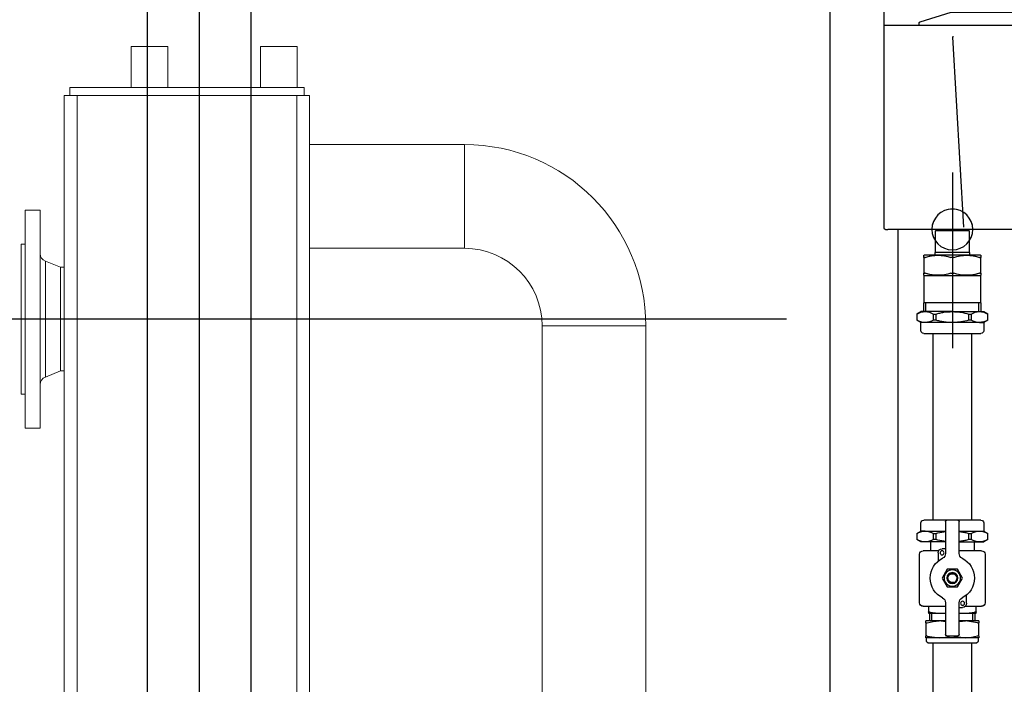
# Model space of a CAD drawing. Extents: x -156717 to 425753, y -51191 to 363295.
# Tile 65 of 256: x 68260 to 68982, y 113824 to 114312. Entities that reach past the tile are written whole.
import ezdxf
from ezdxf.enums import TextEntityAlignment as Align
from ezdxf.lldxf.tags import DXFTag

# ---------------------------------------------------------------- set-up
doc = ezdxf.new("R2010")
doc.units = 0
doc.header["$LTSCALE"] = 50
doc.layers.get('0').update_dxf_attribs({"linetype": 'CONTINUOUS'})
doc.layers.get('Defpoints').update_dxf_attribs({"linetype": 'CONTINUOUS'})
for name, color, linetype in [('110599', 7, 'CONTINUOUS'), ('110607', 7, 'CONTINUOUS'), ('110623', 7, 'CONTINUOUS'), ('110625', 7, 'CONTINUOUS'), ('112644', 7, 'CONTINUOUS'), ('112731', 7, 'CONTINUOUS'), ('112732', 7, 'CONTINUOUS'), ('Centermarks for blocks', 1, 'HIDDEN2'), ('WL541---_D', 111, 'CONTINUOUS'), ('WL541---_HARTLIJN', 8, 'CONTINUOUS'), ('WL561---_CV-D', 2, 'CONTINUOUS')]:
    doc.layers.add(name, color=color, linetype=linetype)
doc.styles.add('BURO-025', font='ARIAL.TTF', dxfattribs={"height": 125})
doc.styles.get("Standard").update_dxf_attribs({"font": 'ARIAL.TTF'})
tags = doc.linetypes.add('CENTER2', pattern=[28.575, 19.05, -3.175, 3.175, -3.175]).pattern_tags.tags
tags[10:11] = [DXFTag(74, 4), DXFTag(75, 0), DXFTag(340, '0'), DXFTag(46, 1.0), DXFTag(50, 0.0), DXFTag(44, 0.0), DXFTag(45, 0.0)]
tags[8:9] = [DXFTag(74, 4), DXFTag(75, 0), DXFTag(340, '0'), DXFTag(46, 1.0), DXFTag(50, 0.0), DXFTag(44, 0.0), DXFTag(45, 0.0)]
tags[6:7] = [DXFTag(74, 4), DXFTag(75, 0), DXFTag(340, '0'), DXFTag(46, 1.0), DXFTag(50, 0.0), DXFTag(44, 0.0), DXFTag(45, 0.0)]
tags[4:5] = [DXFTag(74, 4), DXFTag(75, 0), DXFTag(340, '0'), DXFTag(46, 1.0), DXFTag(50, 0.0), DXFTag(44, 0.0), DXFTag(45, 0.0)]
tags = doc.linetypes.add('HIDDEN2', pattern=[0.1875, 0.125, -0.0625]).pattern_tags.tags
tags[6:7] = [DXFTag(74, 4), DXFTag(75, 0), DXFTag(340, '0'), DXFTag(46, 1.0), DXFTag(50, 0.0), DXFTag(44, 0.0), DXFTag(45, 0.0)]
tags[4:5] = [DXFTag(74, 4), DXFTag(75, 0), DXFTag(340, '0'), DXFTag(46, 1.0), DXFTag(50, 0.0), DXFTag(44, 0.0), DXFTag(45, 0.0)]
doc.dimstyles.new('ISO-25', dxfattribs={"dimtxt": 2.5, "dimasz": 2.5, "dimexe": 1.25, "dimexo": 0.625, "dimtad": 1, "dimtih": 1, "dimdec": 4, "dimdsep": 46, "dimtxsty": 'Standard', "dimcen": 2.5, "dimadec": 0, "dimazin": 0, "dimtfac": 1, "dimtdec": 4, "dimtmove": 0, "dimatfit": 3, "dimfxl": 0, "dimtvp": 1, "dimtolj": 1, "dimtzin": 0, "dimarcsym": 0})

# ---------------------------------------------------------------- blocks, each defined once
blk = doc.blocks.new('*D772')
at = {"layer": 'Defpoints', "color": 0, "transparency": 16777216}
for p in [(68853.66, 114091.98), (67483.2, 113331.98), (68853.66, 113331.98)]:
    blk.add_point(p, dxfattribs=at)
at = {"layer": 'WL561---_CV-D', "color": 0, "lineweight": -2, "transparency": 16777216}
for p, q in [((68822.41, 114091.98), (67420.7, 114091.98)), ((67483.2, 114041.98), (67483.2, 113768.76)), ((67483.2, 113381.98), (67483.2, 113655.2)), ((68822.41, 113331.98), (67420.7, 113331.98))]:
    blk.add_line(p, q, dxfattribs=at)
at = {"layer": 'WL561---_CV-D', "color": 0, "transparency": 16777216}
for points in [[(67474.87, 114041.98), (67491.53, 114041.98), (67483.2, 114091.98)], [(67474.87, 113381.98), (67491.53, 113381.98), (67483.2, 113331.98)]]:
    blk.add_solid(points, dxfattribs=at)
at = {"layer": 'WL561---_CV-D', "color": 0, "transparency": 16777216, "insert": (67483.2, 113711.98), "char_height": 50, "attachment_point": 5}
blk.add_mtext('\\A1;760', dxfattribs=at)
blk = doc.blocks.new('FRAME FRONT DN65 3X')
at = {"linetype": 'Continuous'}
for p, q in [((1614, 1490), (1614, 0)), ((1564, 825.81), (1564, 413.05))]:
    blk.add_line(p, q, dxfattribs=at)
blk = doc.blocks.new('QUINTA PRO FRONT')
at = {"linetype": 'Continuous'}
for p, q in [((-250.03, -677.11), (-249.99, 71.01)), ((-248.99, 72.01), (248.99, 72.01)), ((-241.67, 70.77), (-241.67, 70.74)), ((241.65, 70.74), (241.65, 70.77)), ((-223.93, -525.81), (-201.22, -518.86)), ((201.22, -518.86), (223.93, -525.81)), ((-224.27, -526.26), (-224.27, -527.83)), ((-223.94, -525.81), (-223.93, -525.81)), ((223.93, -525.81), (223.94, -525.81)), ((224.27, -527.83), (224.27, -526.26)), ((250, -528.22), (-250.03, -528.22)), ((-199.64, -536.94), (-199.64, -536.99)), ((-191.72, -676.41), (-199.64, -536.99)), ((191.66, -676.41), (199.58, -536.99)), ((199.58, -536.99), (199.58, -536.94)), ((-249.03, -678.11), (-248.5, -678.11)), ((-248.5, -678.11), (-247.43, -677.98)), ((-247.43, -677.98), (247.41, -677.98)), ((248.47, -678.11), (247.41, -677.98)), ((249, -678.11), (248.47, -678.11))]:
    blk.add_line(p, q, dxfattribs=at)
for centre, radius, start, end in [((-192897.88, -13537.4), 193136.22, 3.8653, 4.0403392), ((188890.73, -13258.62), 189119.4, 175.9583744, 176.1371315), ((-223.82, -526.25), 0.451, 106.88127, 181.56174), ((-196.84, -537.27), 2.82, 157.85259, 173.2356), ((196.78, -537.27), 2.82, 6.76452, 22.14735)]:
    blk.add_arc(centre, radius, start, end, dxfattribs=at)
for centre, major_axis, ratio, start_param, end_param in [((-0.06, -498.07), (1204.49, 0), 0.017458, 4.544877, 4.879999), ((-249.03, -677.11), (0.707, 0.707), 0.999695, 2.356337, 3.926849), ((249, -677.11), (-0.707, 0.707), 0.999695, 2.356336, 3.926848)]:
    blk.add_ellipse(centre, major_axis=major_axis, ratio=ratio, start_param=start_param, end_param=end_param, dxfattribs=at)
for points, knots in [([(-249.99, 71.01), (-249.99, 71.14), (-249.97, 71.27), (-249.87, 71.51), (-249.79, 71.62), (-249.52, 71.9), (-249.26, 72.01), (-248.99, 72.01)], [0, 0, 0, 0, 0.25, 0.25, 0.5, 0.5, 1, 1, 1, 1]), ([(-241.67, 70.77), (-241.66, 70.89), (-241.65, 71.01), (-241.62, 71.24), (-241.59, 71.34), (-241.53, 71.51), (-241.5, 71.58), (-241.43, 71.67), (-241.39, 71.69), (-241.35, 71.7)], [0, 0, 0, 0, 0.25, 0.25, 0.5, 0.5, 0.75, 0.75, 1, 1, 1, 1]), ([(241.65, 70.77), (241.64, 70.89), (241.63, 71.01), (241.6, 71.24), (241.57, 71.34), (241.51, 71.51), (241.48, 71.58), (241.41, 71.67), (241.37, 71.69), (241.33, 71.7)], [0, 0, 0, 0, 0.25, 0.25, 0.5, 0.5, 0.75, 0.75, 1, 1, 1, 1]), ([(248.99, 72.01), (249.13, 72.01), (249.25, 71.98), (249.5, 71.88), (249.61, 71.81), (249.88, 71.53), (249.99, 71.27), (249.99, 71.01)], [0, 0, 0, 0, 0.25, 0.25, 0.5, 0.5, 1, 1, 1, 1]), ([(224.27, -526.26), (224.27, -526.24), (224.27, -526.17), (224.23, -526.04), (224.12, -525.9), (224.01, -525.83), (223.94, -525.81), (223.94, -525.81)], [0, 0, 0, 0, 0.089373, 0.372565, 0.653044, 0.961748, 1, 1, 1, 1])]:
    blk.add_open_spline(points, degree=3, knots=knots, dxfattribs=at)
blk.add_open_spline([(250, -677.11), (250, -2.03), (250, 33.78), (249.99, 71.01)], degree=3, dxfattribs=at)
at = {"layer": 'Centermarks for blocks', "linetype": 'HIDDEN2'}
for centre in [(59, 72.01), (0, 0), (200, -677.99)]:
    blk.add_circle(centre, 15, dxfattribs=at)
blk = doc.blocks.new('RGA EXC FRONT')
at = {"color": 1, "linetype": 'CENTER2'}
for p, q in [((-140, 134.89), (-140, -49.8)), ((0, -50.5), (0, 134.89))]:
    blk.add_line(p, q, dxfattribs=at)
for p, q in [((-195.95, 87.08), (-196, 78.4)), ((-191.5, 89.93), (-195.7, 87.51)), ((-88.75, 90), (-191.25, 90)), ((-84.3, 87.51), (-88.5, 89.93)), ((-84, 78.4), (-84.05, 87.08)), ((-55.95, 87.08), (-56, 78.4)), ((-51.5, 89.93), (-55.7, 87.51)), ((51.25, 90), (-51.25, 90)), ((55.7, 87.51), (51.5, 89.93)), ((56, 78.4), (55.95, 87.08)), ((-204.02, 75.43), (-204.43, 27.5)), ((-201.02, 78.4), (61.02, 78.4)), ((64.43, 27.5), (64.02, 75.43)), ((-207.95, 25.51), (-208, 20)), ((-206.45, 27), (-204.83, 27)), ((66.45, 27), (64.93, 27)), ((68, 20), (67.95, 25.51)), ((-208, 20), (-204.69, 20)), ((-204.69, 20), (-204.84, 0)), ((68, 20), (64.69, 20)), ((64.69, 20), (64.7, 0)), ((-204.84, 0.2), (64.7, 0.2))]:
    blk.add_line(p, q)
for centre, radius, start, end in [((-195.45, 87.07), 0.5, 120, 179.7), ((-191.25, 89.5), 0.5, 90, 120), ((-88.75, 89.5), 0.5, 60, 90), ((-84.55, 87.07), 0.5, 0.3, 60), ((-55.45, 87.07), 0.5, 120, 179.7), ((-51.25, 89.5), 0.5, 90, 120), ((51.25, 89.5), 0.5, 60, 90), ((55.45, 87.07), 0.5, 0.3, 60), ((-201.02, 75.4), 3, 90, 179.5), ((61.02, 75.4), 3, 0.5, 90), ((-206.45, 25.5), 1.5, 90, 179.5), ((-204.93, 27.5), 0.5, 270, 359.5), ((64.93, 27.5), 0.5, 180.5, 270), ((66.45, 25.5), 1.5, 0.5, 90)]:
    blk.add_arc(centre, radius, start, end)
at = {"layer": 'Centermarks for blocks'}
blk.add_circle((0, 0), 15, dxfattribs=at)
blk = doc.blocks.new('QUINTA PRO EXC FRONT')
for name, p in [('RGA EXC FRONT', (59, 72.01)), ('QUINTA PRO FRONT', (0, 0))]:
    blk.add_blockref(name, p)
blk = doc.blocks.new('PIPING LV DN65 FRONT')
at = {"color": 1, "linetype": 'CENTER2'}
blk.add_line((0, 41.8), (0, -87.15), dxfattribs=at)
at = {"linetype": 'Continuous'}
for p, q in [((-12.45, -1), (-11.45, 0)), ((12.45, -1), (11.45, 0)), ((-12.45, -1), (12.45, -1)), ((-12.45, -1), (-12.45, -17)), ((12.45, -17), (12.45, -1)), ((-20.75, -18.8), (-21, -18.94)), ((-21, -18.94), (-21, -20.5)), ((-21, -32.1), (-21, -20.5)), ((-12.6, -17), (12.6, -17)), ((-12.6, -17), (-12.6, -18.8)), ((12.6, -18.8), (12.6, -17)), ((21, -18.94), (20.75, -18.8)), ((21, -20.5), (21, -18.94)), ((21, -20.5), (21, -32.1)), ((-21, -32.1), (-21, -33.66)), ((-21, -33.66), (-20.75, -33.8)), ((-20.75, -33.8), (-20.75, -53.8)), ((20.75, -33.8), (21, -33.66)), ((20.75, -53.8), (20.75, -33.8)), ((21, -33.66), (21, -32.1)), ((-20.95, -53.8), (20.95, -53.8)), ((-20.95, -53.8), (-20.95, -60.3)), ((-19.48, -60.3), (-19.48, -53.8)), ((19.48, -60.3), (19.48, -53.8)), ((20.95, -60.3), (20.95, -53.8)), ((-23, -60.3), (-26, -62.03)), ((-26, -66.56), (-26, -62.04)), ((-19.92, -60.3), (-23, -60.3)), ((0, -60.3), (-19.92, -60.3)), ((-13.84, -62.04), (-13.84, -66.56)), ((-12.16, -62.04), (-13.84, -62.04)), ((-12.16, -66.56), (-12.16, -62.04)), ((0, -60.3), (19.92, -60.3)), ((12.16, -62.04), (12.16, -66.56)), ((13.84, -62.04), (12.16, -62.04)), ((13.84, -66.56), (13.84, -62.04)), ((19.92, -60.3), (23, -60.3)), ((26, -62.03), (23, -60.3)), ((26, -62.04), (26, -66.56)), ((-26, -66.57), (-23, -68.3)), ((-19.92, -68.3), (-23, -68.3)), ((-23, -68.3), (-23, -74.3)), ((-19.92, -68.3), (0, -68.3)), ((-13.84, -66.56), (-12.16, -66.56)), ((0, -68.3), (19.92, -68.3)), ((12.16, -66.56), (13.84, -66.56)), ((19.92, -68.3), (23, -68.3)), ((23, -68.3), (26, -66.57)), ((23, -74.3), (23, -68.3)), ((21, -76.3), (-21, -76.3)), ((-14, -76.3), (-14, -213.3)), ((14, -213.3), (14, -76.3)), ((-23, -215.3), (-23, -221.3)), ((-21, -213.3), (-4, -213.3)), ((-5, -237.66), (-5, -214.3)), ((-4, -213.3), (4, -213.3)), ((4, -213.3), (21, -213.3)), ((5, -214.3), (5, -237.66)), ((23, -221.3), (23, -215.3)), ((-23, -221.3), (-26, -223.03)), ((-26, -227.56), (-26, -223.04)), ((-19.92, -221.3), (-23, -221.3)), ((-5, -221.3), (-19.92, -221.3)), ((-12.16, -223.04), (-13.84, -223.04)), ((-13.84, -223.04), (-13.84, -227.56)), ((-12.16, -227.56), (-12.16, -223.04)), ((19.92, -221.3), (5, -221.3)), ((13.84, -223.04), (12.16, -223.04)), ((12.16, -223.04), (12.16, -227.56)), ((13.84, -227.56), (13.84, -223.04)), ((19.92, -221.3), (23, -221.3)), ((26, -223.03), (23, -221.3)), ((26, -223.04), (26, -227.56)), ((-26, -227.57), (-23, -229.3)), ((-19.92, -229.3), (-23, -229.3)), ((-5, -229.3), (-19.92, -229.3)), ((-16, -229.3), (-16, -235.8)), ((-13.84, -227.56), (-12.16, -227.56)), ((5, -229.3), (19.92, -229.3)), ((12.16, -227.56), (13.84, -227.56)), ((16, -229.3), (16, -235.8)), ((19.92, -229.3), (23, -229.3)), ((23, -229.3), (26, -227.57)), ((-24, -238.3), (-24, -274)), ((-21.5, -235.8), (-5, -235.8)), ((5, -234.3), (7.5, -234.3)), ((10.1, -235.8), (21.5, -235.8)), ((10.5, -237.3), (10.5, -243.4)), ((24, -274), (24, -238.3)), ((-7.51, -255.8), (-3.75, -249.3)), ((-3.75, -249.3), (3.75, -249.3)), ((3.75, -249.3), (7.51, -255.8)), ((-3.75, -262.3), (-7.51, -255.8)), ((7.51, -255.8), (3.75, -262.3)), ((3.75, -262.3), (-3.75, -262.3)), ((-10.5, -274.3), (-10.5, -268.2)), ((-5, -297.3), (-5, -273.94)), ((5, -273.94), (5, -297.3)), ((-9.54, -276.5), (-21.5, -276.5)), ((-17.5, -280.87), (-17.5, -276.5)), ((-17.5, -281.5), (-17.5, -280.87)), ((-12.4, -281.5), (-17.5, -281.5)), ((-16.62, -281.5), (-16.62, -287.25)), ((-15.15, -287.25), (-15.15, -281.5)), ((-5.1, -281.5), (-12.4, -281.5)), ((-5, -277.3), (-7.5, -277.3)), ((21.5, -276.5), (5, -276.5)), ((12.4, -281.5), (5.1, -281.5)), ((17.5, -281.5), (12.4, -281.5)), ((15.15, -287.25), (15.15, -281.5)), ((16.62, -287.25), (16.62, -281.5)), ((17.5, -276.5), (17.5, -280.87)), ((17.5, -280.87), (17.5, -281.5)), ((-19.5, -287.25), (-19.5, -288.67)), ((-19.5, -287.25), (-9.75, -287.25)), ((-19.5, -298.33), (-19.5, -288.67)), ((-18.5, -288.67), (-9.75, -287.25)), ((-9.75, -287.25), (-5, -287.25)), ((5, -288.02), (9.75, -287.25)), ((5, -287.25), (9.75, -287.25)), ((9.75, -287.25), (19.5, -287.25)), ((19.5, -288.67), (19.5, -287.25)), ((19.5, -288.67), (19.5, -298.33)), ((-19.5, -298.33), (-19.5, -299.75)), ((-19.5, -299.75), (-9.75, -299.75)), ((-19, -299.75), (-19, -302.25)), ((18, -303.25), (-18, -303.25)), ((-14, -303.25), (-14, -388.7)), ((-1, -298.33), (-9.75, -299.75)), ((-9.75, -299.75), (9.75, -299.75)), ((4, -298.3), (-4, -298.3)), ((18.5, -298.33), (9.75, -299.75)), ((9.75, -299.75), (19.5, -299.75)), ((14, -388.7), (14, -303.25)), ((19, -302.25), (19, -299.75)), ((19.5, -299.75), (19.5, -298.33))]:
    blk.add_line(p, q, dxfattribs=at)
for p, q in [((-20.75, -18.8), (20.75, -18.8)), ((20.75, -33.8), (-20.75, -33.8))]:
    blk.add_line(p, q)
for centre, radius in [((7.5, -237.3), 1.5), ((0, -255.8), 6), ((0, -255.8), 4.02), ((0, -255.8), 4), ((0, -255.8), 3.5), ((-7.5, -274.3), 1.5)]:
    blk.add_circle(centre, radius, dxfattribs=at)
for centre, radius, start, end in [((-10.5, -48.97), 30.01, 71.54704, 108.45296), ((-10.5, -48.97), 30.01, 95.94419, 108.45296), ((0, -17.08), 3.56, 253.68164, 286.31836), ((10.5, -48.97), 30.01, 71.54704, 108.45296), ((10.5, -48.97), 30.01, 71.54704, 84.03058), ((-10.5, -3.63), 30.01, 251.54704, 288.45296), ((-10.5, -3.63), 30.01, 251.54704, 264.84501), ((0, -35.52), 3.56, 73.68164, 106.31836), ((10.5, -3.63), 30.01, 251.54704, 288.45296), ((10.5, -3.63), 30.01, 275.13021, 288.45296), ((-19.63, -72.8), 12.5, 91.33377, 120.64193), ((-20.28, -73.04), 12.74, 59.63961, 88.38469), ((20.21, -72.8), 12.5, 91.33377, 120.64193), ((19.56, -73.04), 12.74, 59.63961, 88.38469), ((-19.56, -55.56), 12.74, 239.63961, 268.38469), ((-20.21, -55.8), 12.5, 271.33377, 300.64193), ((20.28, -55.56), 12.74, 239.63961, 268.38469), ((19.63, -55.8), 12.5, 271.33377, 300.64193), ((-21, -74.3), 2, 180, 270), ((21, -74.3), 2, 270, 0), ((-21, -215.3), 2, 90, 180), ((-4, -214.3), 1, 90, 180), ((4, -214.3), 1, 0, 90), ((21, -215.3), 2, 0, 90), ((-19.63, -233.8), 12.5, 91.33377, 120.64193), ((-20.28, -234.04), 12.74, 59.63961, 88.38469), ((20.21, -233.8), 12.5, 91.33377, 120.64193), ((19.56, -234.04), 12.74, 59.63961, 88.38469), ((-19.56, -216.56), 12.74, 239.63961, 268.38469), ((-20.21, -216.8), 12.5, 271.33377, 300.64193), ((20.28, -216.56), 12.74, 239.63961, 268.38469), ((19.63, -216.8), 12.5, 271.33377, 300.64193), ((-21.5, -238.3), 2.5, 90, 180), ((-9, -237.66), 4, 296.3878, 0), ((9, -237.66), 4, 180, 243.6122), ((7.5, -237.3), 3, 0, 90), ((21.5, -238.3), 2.5, 0, 90), ((0, -255.8), 16.25, 116.3878, 243.6122), ((0, -255.8), 16.25, 296.3878, 63.6122), ((0, -255.8), 3.23, 255, 195), ((-21.5, -274), 2.5, 180, 270), ((-7.5, -274.3), 3, 180, 270), ((-9, -273.94), 4, 0, 63.6122), ((9, -273.94), 4, 116.3878, 180), ((21.5, -274), 2.5, 270, 0), ((-13.03, -271.89), 9.63, 248.87534, 273.75294), ((13.03, -271.89), 9.63, 266.24528, 291.12644), ((-10, -316.43), 29.18, 80.07194, 89.50807), ((9.5, -316.43), 29.18, 72.0371, 89.50807), ((-18, -302.25), 1, 180, 270), ((-9.5, -270.57), 29.18, 252.0371, 269.50807), ((-4, -297.3), 1, 180, 270), ((10, -270.57), 29.18, 252.0371, 269.50807), ((4, -297.3), 1, 270, 0), ((18, -302.25), 1, 270, 0)]:
    blk.add_arc(centre, radius, start, end, dxfattribs=at)
for points, knots in [([(-21, -20.5), (-21, -20.54), (-20.98, -20.58), (-20.89, -20.63), (-20.82, -20.64), (-20.65, -20.64), (-20.54, -20.63), (-20.29, -20.58), (-20.15, -20.54), (-20, -20.5)], [0, 0, 0, 0, 0.25, 0.25, 0.5, 0.5, 0.75, 0.75, 1, 1, 1, 1]), ([(-20, -20.5), (-20.15, -20.54), (-20.29, -20.58), (-20.53, -20.63), (-20.64, -20.64), (-20.82, -20.64), (-20.89, -20.63), (-20.98, -20.58), (-21, -20.54), (-21, -20.5)], [0, 0, 0, 0, 0.25, 0.25, 0.5, 0.5, 0.75, 0.75, 1, 1, 1, 1]), ([(20, -20.5), (20.15, -20.54), (20.29, -20.58), (20.53, -20.63), (20.64, -20.64), (20.82, -20.64), (20.89, -20.63), (20.98, -20.58), (21, -20.54), (21, -20.5)], [0, 0, 0, 0, 0.25, 0.25, 0.5, 0.5, 0.75, 0.75, 1, 1, 1, 1]), ([(21, -20.5), (21, -20.54), (20.98, -20.58), (20.89, -20.63), (20.82, -20.64), (20.65, -20.64), (20.54, -20.63), (20.29, -20.58), (20.15, -20.54), (20, -20.5)], [0, 0, 0, 0, 0.25, 0.25, 0.5, 0.5, 0.75, 0.75, 1, 1, 1, 1]), ([(-20, -32.1), (-20.15, -32.06), (-20.29, -32.02), (-20.53, -31.97), (-20.64, -31.96), (-20.82, -31.96), (-20.89, -31.97), (-20.98, -32.02), (-21, -32.06), (-21, -32.1)], [0, 0, 0, 0, 0.25, 0.25, 0.5, 0.5, 0.75, 0.75, 1, 1, 1, 1]), ([(-21, -32.1), (-21, -32.06), (-20.98, -32.02), (-20.89, -31.97), (-20.82, -31.96), (-20.65, -31.96), (-20.54, -31.97), (-20.29, -32.02), (-20.15, -32.06), (-20, -32.1)], [0, 0, 0, 0, 0.25, 0.25, 0.5, 0.5, 0.75, 0.75, 1, 1, 1, 1]), ([(21, -32.1), (21, -32.06), (20.98, -32.02), (20.89, -31.97), (20.82, -31.96), (20.65, -31.96), (20.54, -31.97), (20.29, -32.02), (20.15, -32.06), (20, -32.1)], [0, 0, 0, 0, 0.25, 0.25, 0.5, 0.5, 0.75, 0.75, 1, 1, 1, 1]), ([(20, -32.1), (20.15, -32.06), (20.29, -32.02), (20.53, -31.97), (20.64, -31.96), (20.82, -31.96), (20.89, -31.97), (20.98, -32.02), (21, -32.06), (21, -32.1)], [0, 0, 0, 0, 0.25, 0.25, 0.5, 0.5, 0.75, 0.75, 1, 1, 1, 1]), ([(0, -60.3), (-1.03, -60.3), (-2.06, -60.34), (-4.12, -60.5), (-5.15, -60.62), (-8.2, -61.07), (-10.19, -61.51), (-12.16, -62.04)], [0, 0, 0, 0, 0.25, 0.25, 0.5, 0.5, 1, 1, 1, 1]), ([(12.16, -62.04), (11.17, -61.77), (10.16, -61.53), (8.14, -61.1), (7.13, -60.91), (4.09, -60.46), (2.05, -60.3), (0, -60.3)], [0, 0, 0, 0, 0.25, 0.25, 0.5, 0.5, 1, 1, 1, 1]), ([(-12.16, -66.56), (-10.19, -67.09), (-8.2, -67.53), (-5.15, -67.98), (-4.12, -68.1), (-2.06, -68.26), (-1.03, -68.3), (0, -68.3)], [0, 0, 0, 0, 0.5, 0.5, 0.75, 0.75, 1, 1, 1, 1]), ([(0, -68.3), (2.05, -68.3), (4.09, -68.14), (7.13, -67.69), (8.14, -67.5), (10.16, -67.07), (11.17, -66.83), (12.16, -66.56)], [0, 0, 0, 0, 0.5, 0.5, 0.75, 0.75, 1, 1, 1, 1]), ([(-5.04, -221.61), (-5.4, -221.66), (-5.76, -221.71), (-7.13, -221.91), (-8.14, -222.1), (-10.16, -222.53), (-11.17, -222.77), (-12.16, -223.04)], [0.4110553, 0.4110553, 0.4110553, 0.4110553, 0.5, 0.5, 0.75, 0.75, 1, 1, 1, 1]), ([(12.16, -223.04), (10.19, -222.51), (8.2, -222.07), (5.78, -221.71), (5.4, -221.66), (5.01, -221.61)], [0, 0, 0, 0, 0.5, 0.5, 0.593855, 0.593855, 0.593855, 0.593855]), ([(-12.16, -227.56), (-11.17, -227.83), (-10.16, -228.07), (-8.14, -228.5), (-7.13, -228.69), (-5.76, -228.89), (-5.4, -228.94), (-5.04, -228.99)], [0, 0, 0, 0, 0.25, 0.25, 0.5, 0.5, 0.5889447, 0.5889447, 0.5889447, 0.5889447]), ([(5.01, -228.99), (5.4, -228.94), (5.78, -228.89), (8.2, -228.53), (10.19, -228.09), (12.16, -227.56)], [0.406145, 0.406145, 0.406145, 0.406145, 0.5, 0.5, 1, 1, 1, 1]), ([(-16.5, -280.87), (-16.65, -280.81), (-16.78, -280.74), (-17.03, -280.65), (-17.14, -280.63), (-17.28, -280.63), (-17.32, -280.63), (-17.38, -280.66), (-17.41, -280.68), (-17.48, -280.74), (-17.5, -280.81), (-17.5, -280.87)], [0, 0, 0, 0, 0.25, 0.25, 0.5, 0.5, 0.625, 0.625, 0.75, 0.75, 1, 1, 1, 1]), ([(17.5, -280.87), (17.5, -280.81), (17.48, -280.74), (17.39, -280.65), (17.32, -280.63), (17.19, -280.63), (17.14, -280.63), (17.03, -280.66), (16.97, -280.68), (16.78, -280.74), (16.65, -280.81), (16.5, -280.87)], [0, 0, 0, 0, 0.25, 0.25, 0.5, 0.5, 0.625, 0.625, 0.75, 0.75, 1, 1, 1, 1]), ([(-18.5, -288.67), (-18.65, -288.72), (-18.79, -288.75), (-19.03, -288.8), (-19.14, -288.81), (-19.32, -288.81), (-19.39, -288.8), (-19.48, -288.75), (-19.5, -288.72), (-19.5, -288.67)], [0, 0, 0, 0, 0.25, 0.25, 0.5, 0.5, 0.75, 0.75, 1, 1, 1, 1]), ([(19.5, -288.67), (19.5, -288.72), (19.48, -288.75), (19.39, -288.8), (19.32, -288.81), (19.15, -288.81), (19.04, -288.8), (18.79, -288.75), (18.65, -288.72), (18.5, -288.67)], [0, 0, 0, 0, 0.25, 0.25, 0.5, 0.5, 0.75, 0.75, 1, 1, 1, 1]), ([(-19.5, -298.33), (-19.5, -298.28), (-19.48, -298.25), (-19.39, -298.2), (-19.32, -298.19), (-19.15, -298.19), (-19.04, -298.2), (-18.79, -298.25), (-18.65, -298.28), (-18.5, -298.33)], [0, 0, 0, 0, 0.25, 0.25, 0.5, 0.5, 0.75, 0.75, 1, 1, 1, 1]), ([(18.5, -298.33), (18.65, -298.28), (18.79, -298.25), (19.03, -298.2), (19.14, -298.19), (19.32, -298.19), (19.39, -298.2), (19.48, -298.25), (19.5, -298.28), (19.5, -298.33)], [0, 0, 0, 0, 0.25, 0.25, 0.5, 0.5, 0.75, 0.75, 1, 1, 1, 1])]:
    blk.add_open_spline(points, degree=3, knots=knots, dxfattribs=at)
at = {"layer": 'Centermarks for blocks', "linetype": 'HIDDEN2'}
blk.add_circle((0, 0), 15, dxfattribs=at)
blk = doc.blocks.new('RAYUU')
at = {"layer": '110599', "color": 7, "linetype": 'Continuous', "lineweight": 0, "ltscale": 20}
for p, q in [((67051.09, 114725.5), (67051.09, 114565.5)), ((67062.09, 114725.5), (67051.09, 114725.5)), ((67062.09, 114725.5), (67062.09, 114565.5)), ((67051.09, 114700.5), (67048.09, 114700.5)), ((67048.09, 114700.5), (67048.09, 114590.5)), ((67077.09, 114683.55), (67065.87, 114687.99)), ((67065.87, 114687.99), (67065.87, 114603)), ((67079.79, 114683.55), (67077.09, 114683.55)), ((67077.09, 114683.55), (67077.09, 114607.45)), ((67065.87, 114603), (67077.09, 114607.45)), ((67077.09, 114607.45), (67079.79, 114607.45)), ((67048.09, 114590.5), (67051.09, 114590.5)), ((67051.09, 114565.5), (67062.09, 114565.5))]:
    blk.add_line(p, q, dxfattribs=at)
for centre, start, end in [((67068.09, 114693.57), 180, 248.36342), ((67068.09, 114597.42), 111.63658, 180)]:
    blk.add_arc(centre, 6, start, end, dxfattribs=at)
at = {"layer": '110607', "color": 7, "linetype": 'Continuous', "lineweight": 0, "ltscale": 20}
for p, q in [((67155.74, 114845.5), (67128.84, 114845.5)), ((67128.84, 114845.5), (67128.84, 114815.5)), ((67155.74, 114815.5), (67155.74, 114845.5)), ((67250.74, 114845.5), (67223.84, 114845.5)), ((67223.84, 114845.5), (67223.84, 114815.5)), ((67250.74, 114815.5), (67250.74, 114845.5))]:
    blk.add_line(p, q, dxfattribs=at)
at = {"layer": '110623', "color": 7, "linetype": 'Continuous', "lineweight": 0, "ltscale": 20}
for p, q in [((67079.79, 114809.5), (67089.24, 114809.5)), ((67079.79, 113921.5), (67079.79, 114809.5)), ((67250.34, 114809.5), (67089.24, 114809.5)), ((67089.24, 114809.5), (67089.24, 113921.5)), ((67250.34, 114809.5), (67259.79, 114809.5)), ((67250.34, 113921.5), (67250.34, 114809.5)), ((67259.79, 114809.5), (67259.79, 113921.5))]:
    blk.add_line(p, q, dxfattribs=at)
at = {"layer": '110625', "color": 7, "linetype": 'Continuous', "lineweight": 0, "ltscale": 20}
for p, q in [((67373.49, 114773.55), (67373.49, 114697.45)), ((67506.54, 114640.5), (67430.44, 114640.5))]:
    blk.add_line(p, q, dxfattribs=at)
for radius in [133.05, 56.95]:
    blk.add_arc((67373.49, 114640.5), radius, 0, 90, dxfattribs=at)
at = {"layer": '112644', "color": 7, "linetype": 'Continuous', "lineweight": 0, "ltscale": 20}
for p, q in [((67083.79, 114815.5), (67255.79, 114815.5)), ((67083.79, 114815.5), (67083.79, 114809.5)), ((67255.79, 114815.5), (67255.79, 114809.5))]:
    blk.add_line(p, q, dxfattribs=at)
at = {"layer": '112731', "color": 7, "linetype": 'Continuous', "lineweight": 0, "ltscale": 20}
for p, q in [((67373.49, 114773.55), (67259.79, 114773.55)), ((67373.49, 114697.45), (67373.49, 114773.55)), ((67259.79, 114697.45), (67373.49, 114697.45))]:
    blk.add_line(p, q, dxfattribs=at)
at = {"layer": '112732', "color": 7, "linetype": 'Continuous', "lineweight": 0, "ltscale": 20}
for p, q in [((67506.54, 114640.5), (67430.44, 114640.5)), ((67430.44, 114640.5), (67430.44, 114355.5)), ((67506.54, 114355.5), (67506.54, 114640.5))]:
    blk.add_line(p, q, dxfattribs=at)
at = {"xscale": -1}
for name, p in [('QUINTA PRO EXC FRONT', (67931.48, 115389.29)), ('FRAME FRONT DN65 3X', (69255.49, 113885.5)), ('PIPING LV DN65 FRONT', (67731.48, 114711.29))]:
    blk.add_blockref(name, p, dxfattribs=at)
blk = doc.blocks.new('*U956')
at = {"color": 0, "ltscale": 10}
for p, q in [((0, 38.05, -1863.66), (2132, 38.05, -1863.66)), ((0, -38.05, -1863.66), (2132, -38.05, -1863.66))]:
    blk.add_line(p, q, dxfattribs=at)
at = {"layer": 'WL541---_HARTLIJN', "linetype": 'CENTER2'}
blk.add_line((0, 0, -1863.66), (2132, 0, -1863.66), dxfattribs=at)
at = {"layer": 'WL541---_D', "color": 2, "style": 'BURO-025'}
blk.add_attdef('POSNR', text='', height=125, dxfattribs=at).set_placement((0, 0), align=Align.MIDDLE)

msp = doc.modelspace()

# ---------------------------------------------------------------- block references
at = {"layer": 'WL541---_D', "rotation": 270}
msp.add_blockref('*U956', (68391.22293, 115826.98073, 1863.65738), dxfattribs=at)
at = {"layer": 'WL561---_CV-D'}
msp.add_blockref('RAYUU', (1212.57352, -553.51446), dxfattribs=at)

# ---------------------------------------------------------------- dimensions: what is measured, and where the dimension line sits
at = {"layer": 'WL561---_CV-D', "color": 1}
dim = msp.add_linear_dim(base=(67483.20157, 113331.98073), p1=(68853.65977, 114091.98073), p2=(68853.65977, 113331.98073), angle=90, dimstyle='ISO-25', override={"dimscale": 50, "dimtxt": 1, "dimasz": 1, "dimdec": 0, "dimtdec": 0}, dxfattribs=at)
dim.commit()
dim.dimension.update_dxf_attribs({"geometry": '*D772', "text_midpoint": (67483.20157, 113711.98073)})

doc.saveas('drawing.dxf')
